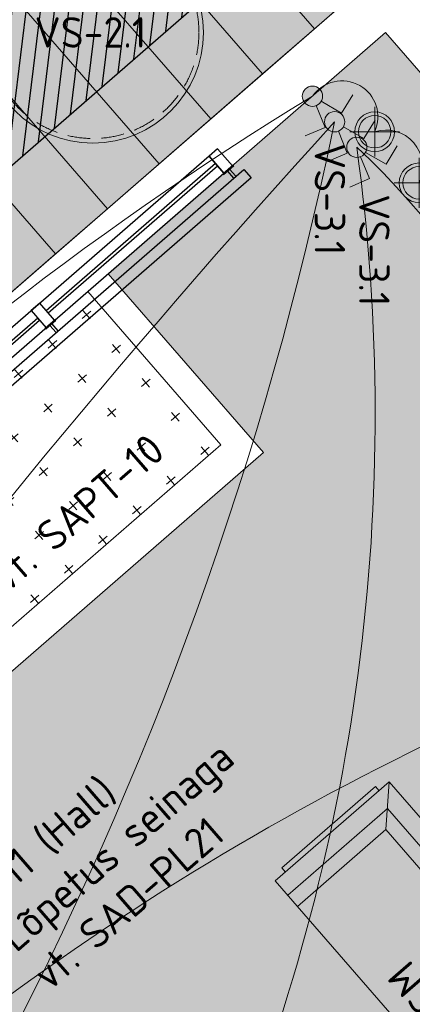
# Model space of a CAD drawing. Header units: millimetres. Extents: x 130528 to 177851, y 51760 to 113805.
# Tile 61 of 88: x 158054 to 159794, y 86100 to 90464. Entities that reach past the tile are written whole.
import ezdxf

# ---------------------------------------------------------------- set-up
doc = ezdxf.new("R2010")
doc.units = ezdxf.units.MM
doc.linetypes.add('Hidden 100.00_ 50.00', pattern=[150, 100, -50])
doc.layers.get('0').update_dxf_attribs({"true_color": 0x000000})
for name, color, linetype, true_color in [('_SA-KUJA', 1, 'Continuous', 0xff0000), ('_SA-KUJA_hatch', 7, 'Continuous', 0xffd9d9), ('_SA-PIIRE', 7, 'Continuous', 0x000000), ('_SA-PIIRE_klaas', 7, 'Continuous', 0x009dc8)]:
    doc.layers.add(name, color=color, linetype=linetype, true_color=true_color)
for name, color, linetype, lineweight, true_color in [('_SA-LAGI', 7, 'Continuous', 9, 0x5b5b5b), ('_SA-LAGI_hatch', 7, 'Continuous', 5, 0x787878), ('_SA-PORAND', 7, 'Continuous', 9, 0x5b5b5b), ('_SA-PORAND_hatch', 254, 'Continuous', 9, 0xbebebe), ('_SA-SEIN_tekst', 250, 'Continuous', 0, 0x333333), ('_SA-SISUSTUS_lahtine', 7, 'Continuous', 18, 0x7f4f3f), ('_SA-TREPP_tekst', 7, 'Continuous', 0, 0x000000), ('_SA-VALGUSTUS', 20, 'Continuous', 13, 0xff3f00), ('_SA-VALGUSTUS_lulitid', 240, 'Continuous', 9, 0xff003f), ('_SA-VALGUSTUS_valgusgrupid', 240, 'Continuous', 9, 0xff003f)]:
    doc.layers.add(name, color=color, linetype=linetype, lineweight=lineweight, true_color=true_color)
doc.styles.add('DIN Pro Medium-Medium', font='txt')
pattern_1 = [(41, (-18.87, -16.4), (-131.2118, 150.94192), [50, -150]), (131, (16.4, -18.87), (-150.94192, -131.2118), [50, -150])]

# ---------------------------------------------------------------- blocks, each defined once
blk = doc.blocks.new('_SA Lyliti(syvistatud) x2')
at = {"linetype": 'ByBlock', "lineweight": -2}
blk.add_hatch(color=0, dxfattribs=at).paths.add_polyline_path([(75, 0), (75, 1.7), (75, 3.3), (74.9, 5), (74.7, 6.7), (74.5, 8.5), (74.3, 10.2), (74.1, 11.9), (73.8, 13.7), (73.4, 15.4), (73, 17.1), (72.6, 18.9), (72.1, 20.6), (71.6, 22.4), (71, 24.1), (70.4, 25.9), (69.8, 27.6), (69, 29.3), (68.3, 31.1), (67.5, 32.8), (66.6, 34.5), (65.7, 36.1), (64.8, 37.8), (63.8, 39.4), (62.8, 41.1), (61.7, 42.7), (60.6, 44.2), (59.4, 45.8), (58.2, 47.3), (57, 48.8), (55.7, 50.2), (54.4, 51.7), (53.1, 53.1), (51.7, 54.4), (50.2, 55.7), (48.8, 57), (47.3, 58.2), (45.8, 59.4), (44.2, 60.6), (42.7, 61.7), (41.1, 62.8), (39.4, 63.8), (37.8, 64.8), (36.1, 65.7), (34.5, 66.6), (32.8, 67.5), (31.1, 68.3), (29.3, 69), (27.6, 69.8), (25.9, 70.4), (24.1, 71), (22.4, 71.6), (20.6, 72.1), (18.9, 72.6), (17.1, 73), (15.4, 73.4), (13.7, 73.8), (11.9, 74.1), (10.2, 74.3), (8.5, 74.5), (6.7, 74.7), (5, 74.9), (3.3, 75), (1.7, 75), (0, 75), (-1.7, 75), (-3.3, 75), (-5, 74.9), (-6.7, 74.7), (-8.5, 74.5), (-10.2, 74.3), (-11.9, 74.1), (-13.7, 73.8), (-15.4, 73.4), (-17.1, 73), (-18.9, 72.6), (-20.6, 72.1), (-22.4, 71.6), (-24.1, 71), (-25.9, 70.4), (-27.6, 69.8), (-29.3, 69), (-31.1, 68.3), (-32.8, 67.5), (-34.5, 66.6), (-36.1, 65.7), (-37.8, 64.8), (-39.4, 63.8), (-41.1, 62.8), (-42.7, 61.7), (-44.2, 60.6), (-45.8, 59.4), (-47.3, 58.2), (-48.8, 57), (-50.2, 55.7), (-51.7, 54.4), (-53.1, 53.1), (-54.4, 51.7), (-55.7, 50.2), (-57, 48.8), (-58.2, 47.3), (-59.4, 45.8), (-60.6, 44.2), (-61.7, 42.7), (-62.8, 41.1), (-63.8, 39.4), (-64.8, 37.8), (-65.7, 36.1), (-66.6, 34.5), (-67.5, 32.8), (-68.3, 31.1), (-69, 29.3), (-69.8, 27.6), (-70.4, 25.9), (-71, 24.1), (-71.6, 22.4), (-72.1, 20.6), (-72.6, 18.9), (-73, 17.1), (-73.4, 15.4), (-73.8, 13.7), (-74.1, 11.9), (-74.3, 10.2), (-74.5, 8.5), (-74.7, 6.7), (-74.9, 5), (-75, 3.3), (-75, 1.7), (-75, 0), (-75, -1.7), (-75, -3.3), (-74.9, -5), (-74.7, -6.7), (-74.5, -8.5), (-74.3, -10.2), (-74.1, -11.9), (-73.8, -13.7), (-73.4, -15.4), (-73, -17.1), (-72.6, -18.9), (-72.1, -20.6), (-71.6, -22.4), (-71, -24.1), (-70.4, -25.9), (-69.8, -27.6), (-69, -29.3), (-68.3, -31.1), (-67.5, -32.8), (-66.6, -34.5), (-65.7, -36.1), (-64.8, -37.8), (-63.8, -39.4), (-62.8, -41.1), (-61.7, -42.7), (-60.6, -44.2), (-59.4, -45.8), (-58.2, -47.3), (-57, -48.8), (-55.7, -50.2), (-54.4, -51.7), (-53.1, -53.1), (-51.7, -54.4), (-50.2, -55.7), (-48.8, -57), (-47.3, -58.2), (-45.8, -59.4), (-44.2, -60.6), (-42.7, -61.7), (-41.1, -62.8), (-39.4, -63.8), (-37.8, -64.8), (-36.1, -65.7), (-34.5, -66.6), (-32.8, -67.5), (-31.1, -68.3), (-29.3, -69), (-27.6, -69.8), (-25.9, -70.4), (-24.1, -71), (-22.4, -71.6), (-20.6, -72.1), (-18.9, -72.6), (-17.1, -73), (-15.4, -73.4), (-13.7, -73.8), (-11.9, -74.1), (-10.2, -74.3), (-8.5, -74.5), (-6.7, -74.7), (-5, -74.9), (-3.3, -75), (-1.7, -75), (0, -75), (1.7, -75), (3.3, -75), (5, -74.9), (6.7, -74.7), (8.5, -74.5), (10.2, -74.3), (11.9, -74.1), (13.7, -73.8), (15.4, -73.4), (17.1, -73), (18.9, -72.6), (20.6, -72.1), (22.4, -71.6), (24.1, -71), (25.9, -70.4), (27.6, -69.8), (29.3, -69), (31.1, -68.3), (32.8, -67.5), (34.5, -66.6), (36.1, -65.7), (37.8, -64.8), (39.4, -63.8), (41.1, -62.8), (42.7, -61.7), (44.2, -60.6), (45.8, -59.4), (47.3, -58.2), (48.8, -57), (50.2, -55.7), (51.7, -54.4), (53.1, -53.1), (54.4, -51.7), (55.7, -50.2), (57, -48.8), (58.2, -47.3), (59.4, -45.8), (60.6, -44.2), (61.7, -42.7), (62.8, -41.1), (63.8, -39.4), (64.8, -37.8), (65.7, -36.1), (66.6, -34.5), (67.5, -32.8), (68.3, -31.1), (69, -29.3), (69.8, -27.6), (70.4, -25.9), (71, -24.1), (71.6, -22.4), (72.1, -20.6), (72.6, -18.9), (73, -17.1), (73.4, -15.4), (73.8, -13.7), (74.1, -11.9), (74.3, -10.2), (74.5, -8.5), (74.7, -6.7), (74.9, -5), (75, -3.3), (75, -1.7)], flags=0)
at = {"color": 0, "linetype": 'ByBlock', "lineweight": -2}
for p, q in [((-81.1, 235.7), (-232.6, 187.2)), ((-24.4, 70.9), (-81.1, 235.7)), ((24.4, 70.9), (81.1, 235.7)), ((81.1, 235.7), (232.6, 187.2))]:
    blk.add_line(p, q, dxfattribs=at)
blk.add_circle((0, 0), 75, dxfattribs=at)
blk = doc.blocks.new('VS-3.1 01')
at = {"color": 0, "linetype": 'ByBlock', "lineweight": -2}
for p, q in [((0, -110.2), (0, 110.2)), ((-110.2, 0), (110.2, 0))]:
    blk.add_line(p, q, dxfattribs=at)
for radius in [88, 72]:
    blk.add_circle((0, 0), radius, dxfattribs=at)
at = {"color": 0, "linetype": 'ByBlock', "lineweight": -2, "insert": (50, -131), "char_height": 135, "width": 1305.738, "attachment_point": 1, "style": 'DIN Pro Medium-Medium'}
blk.add_mtext('VS-3.1', dxfattribs=at)
blk = doc.blocks.new('VS-2.1 01')
at = {"color": 0}
blk.add_circle((0, 0), 490, dxfattribs=at)
at = {"color": 0, "linetype": 'Hidden 100.00_ 50.00', "lineweight": -2}
blk.add_circle((0, 0), 470, dxfattribs=at)
at = {"color": 0, "lineweight": -2, "insert": (-258.9, 67.9), "char_height": 135, "width": 1305.738, "attachment_point": 1, "style": 'DIN Pro Medium-Medium'}
blk.add_mtext('VS-2.1', dxfattribs=at)
blk = doc.blocks.new('SM-D.1')
at = {"color": 0, "linetype": 'ByBlock', "lineweight": -2}
blk.add_line((-923, -150), (-923, -670), dxfattribs=at)
for points in [[(327, -670), (327, -150), (477, 0), (-1073, 0), (-1073, -670), (477, -670), (477, 0)], [(327, -150), (-923, -150), (-1073, 0)], [(-1073, -60), (-1098, -60), (-1098, -610), (-1073, -610)], [(393, -670), (393, -84), (-989, -84), (-989, -670)], [(477, -60), (502, -60), (502, -610), (477, -610)]]:
    blk.add_lwpolyline(points, dxfattribs=at)
at = {"color": 0, "linetype": 'ByBlock', "lineweight": -2, "extrusion": (0, 0, -1), "insert": (-284, -584.2), "char_height": 135, "width": 777.016, "attachment_point": 2, "text_direction": (1, 0, 0), "style": 'DIN Pro Medium-Medium'}
blk.add_mtext('{\\fDIN Pro;SM}\\P{\\fDIN Pro;D.1}\\P', dxfattribs=at)

msp = doc.modelspace()

# ---------------------------------------------------------------- hatches: boundary and pattern name
at = {"layer": '_SA-KUJA_hatch'}
h = msp.add_hatch(dxfattribs=at)
h.set_pattern_fill('Hatch1', color=256, scale=500, angle=83, style=0, pattern_type=2)
h.set_pattern_definition([(83, (1e-11, 1e-11), (-62.034134, 7.616834), [])])
h.paths.add_polyline_path([(148347.2, 74278.5), (143709.5, 79613.6), (148301.5, 83605.3), (149407.2, 82333.3), (167451.3, 98018.8), (165365, 100418.8), (163182.7, 102929.2), (162277, 102142), (162402.1, 101998.1), (156212, 96617.2), (156999.3, 95711.5), (163189.3, 101092.5), (165758.3, 98137.2), (149525.6, 84026.2), (148419.8, 85298.2), (142016.6, 79732), (147441.5, 73491.3)], flags=0)
at = {"layer": '_SA-LAGI_hatch'}
h = msp.add_hatch(dxfattribs=at)
h.set_pattern_fill('Plus', color=256, scale=200, angle=41, style=0, pattern_type=2)
h.set_pattern_definition(pattern_1)
h.paths.add_polyline_path([(159675.9, 90407), (158445.7, 89337.6), (159134.6, 88545.2), (155247.8, 85166.5), (154558.9, 85958.9), (153849.5, 85342.2), (154997.6, 84021.5), (154907, 83942.8), (154447.8, 84471.1), (151904.4, 82260.2), (154325.2, 79475.3), (162483.7, 86567.2), (162785.6, 86829.6), (162523.2, 87131.5), (160364.7, 89614.5), (160100.6, 89384.9), (160021.9, 89475.5), (160286, 89705.1)], flags=0)
h = msp.add_hatch(dxfattribs=at)
h.set_pattern_fill('Plus', color=256, scale=200, angle=41, style=0, pattern_type=2)
h.set_pattern_definition(pattern_1)
h.paths.add_polyline_path([(154649.5, 86037.6), (155240, 85358.4), (158945.6, 88579.6), (158355.2, 89258.9)], flags=0)
at = {"layer": '_SA-PORAND_hatch', "true_color": 0xebebeb}
for points in [[(159589.7, 90623.5), (158861.4, 91461.3), (158632, 91261.8), (159360.2, 90424.1)], [(158901.4, 90025.2), (158173.2, 90862.9), (157943.7, 90663.5), (158671.9, 89825.8)], [(158213.1, 89426.9), (157484.9, 90264.6), (157255.4, 90065.2), (157983.7, 89227.4)]]:
    msp.add_hatch(color=7, dxfattribs=at).paths.add_polyline_path(points, flags=0)
at = {"layer": '_SA-PORAND_hatch', "true_color": 0xfafafa}
msp.add_hatch(color=7, dxfattribs=at).paths.add_polyline_path([(159360.2, 90424.1), (158632, 91261.8), (158402.6, 91062.4), (159130.8, 90224.6)], flags=0)
at = {"layer": '_SA-PORAND_hatch', "true_color": 0xdcdcdc}
for points in [[(159130.8, 90224.6), (158402.6, 91062.4), (158173.2, 90862.9), (158901.4, 90025.2)], [(158671.9, 89825.8), (157943.7, 90663.5), (157714.3, 90464), (158442.5, 89626.3)], [(158442.5, 89626.3), (157714.3, 90464), (157484.9, 90264.6), (158213.1, 89426.9)]]:
    msp.add_hatch(color=254, dxfattribs=at).paths.add_polyline_path(points, flags=0)
at = {"layer": '_SA-PORAND_hatch', "true_color": 0xbebebe}
h = msp.add_hatch(dxfattribs=at)
h.set_pattern_fill('HatchDash', color=9, scale=400, angle=41, style=0, pattern_type=2)
h.set_pattern_definition([(41, (0, 0), (-65.605903, 75.47096), []), (41, (-32.8, 37.74), (-65.605903, 75.47096), [50, -50])])
h.paths.add_polyline_path([(154589.5, 79704.8), (154825.6, 79433.2), (155353.9, 79892.4), (155117.8, 80164.1), (155691.3, 80662.7), (155927.5, 80391), (156455.8, 80850.2), (156219.6, 81121.9), (156793.2, 81620.5), (157029.4, 81348.8), (157557.7, 81808.1), (157321.5, 82079.8), (157819.6, 82512.8), (158055.8, 82241.1), (158584.1, 82700.3), (158347.9, 82972), (158853.6, 83411.6), (159089.8, 83139.9), (159618.1, 83599.1), (159381.9, 83870.8), (159887.5, 84310.4), (160123.7, 84038.7), (160652, 84497.9), (160415.8, 84769.6), (160921.5, 85209.2), (161157.7, 84937.5), (161686, 85396.7), (161449.8, 85668.4), (161955.4, 86108), (162191.6, 85836.3), (162719.9, 86295.5), (162483.7, 86567.2), (162785.6, 86829.7), (162523.2, 87131.5), (160364.8, 89614.5), (160100.6, 89384.9), (160021.9, 89475.5), (160286, 89705.1), (159675.9, 90407), (158445.7, 89337.6), (159134.6, 88545.2), (155247.8, 85166.5), (154559, 85959), (153849.5, 85342.3), (154997.6, 84021.5), (154907, 83942.8), (154447.8, 84471.1), (151904.4, 82260.2), (154325.3, 79475.3), (154581.9, 79698.4)], flags=0)

# ---------------------------------------------------------------- linework, layer by layer
at = {"layer": '_SA-KUJA', "color": 1, "true_color": 0xff0000}
msp.add_lwpolyline([(148347.2, 74278.5), (143709.5, 79613.6), (148301.5, 83605.3), (149407.2, 82333.3), (167451.3, 98018.8), (165365, 100418.8), (163182.7, 102929.2), (162277, 102142), (162402.1, 101998.1), (156212, 96617.2), (156999.3, 95711.5), (163189.3, 101092.5), (165758.3, 98137.2), (149525.6, 84026.2), (148419.8, 85298.2), (142016.6, 79732), (147441.5, 73491.3)], close=True, dxfattribs=at)
at = {"layer": '_SA-LAGI'}
msp.add_lwpolyline([(168852.2, 98675.3), (145229.8, 78140.7)], dxfattribs=at)
for points in [[(159675.9, 90407), (158445.7, 89337.6), (159134.6, 88545.2), (155247.8, 85166.5), (154558.9, 85958.9), (153849.5, 85342.2), (154997.6, 84021.5), (154907, 83942.8), (154447.8, 84471.1), (151904.4, 82260.2), (154325.2, 79475.3), (162483.7, 86567.2), (162785.6, 86829.6), (162523.2, 87131.5), (160364.7, 89614.5), (160100.6, 89384.9), (160021.9, 89475.5), (160286, 89705.1)], [(154649.5, 86037.6), (155240, 85358.4), (158945.6, 88579.6), (158355.2, 89258.9)]]:
    msp.add_lwpolyline(points, close=True, dxfattribs=at)
at = {"layer": '_SA-PIIRE'}
for p, q in [((158984.3, 89801.8), (158975.2, 89793.9)), ((159002.8, 89762.2), (158975.2, 89793.9)), ((159011.8, 89770.1), (158984.3, 89801.8)), ((158196.4, 89116.9), (158187.3, 89109)), ((158214.9, 89077.3), (158187.3, 89109)), ((158223.9, 89085.2), (158196.4, 89116.9))]:
    msp.add_line(p, q, dxfattribs=at)
for points in [[(158958.9, 89783.7), (158996.7, 89816.5), (158931, 89892), (158893.3, 89859.2)], [(159000.4, 89819.8), (158955.1, 89780.4), (158957.1, 89778.2), (159002.4, 89817.5)], [(155358.3, 86594.1), (159047.1, 89800.7), (159079.9, 89763), (155391.1, 86556.4)], [(158171, 89098.8), (158208.7, 89131.6), (158143.1, 89207.1), (158105.4, 89174.3)], [(158212.5, 89134.9), (158167.2, 89095.5), (158169.2, 89093.2), (158214.5, 89132.6)]]:
    msp.add_lwpolyline(points, close=True, dxfattribs=at)
msp.add_lwpolyline([(156245.7, 87425.2), (158958.9, 89783.7), (158893.3, 89859.2), (156180.1, 87500.7)], dxfattribs=at)
at = {"layer": '_SA-PIIRE_klaas'}
for points in [[(158171.8, 89174.1), (158180.1, 89164.5), (158930.3, 89816.6), (158921.9, 89826.3)], [(157438.2, 88536.5), (157446.5, 88526.8), (158142.4, 89131.7), (158134, 89141.3)]]:
    msp.add_lwpolyline(points, close=True, dxfattribs=at)
at = {"layer": '_SA-PORAND'}
for points in [[(168852.2, 98675.3), (150905.2, 83074.3), (154165.8, 79323.3)], [(161449.8, 85668.4), (161955.4, 86108), (162191.6, 85836.3), (162719.9, 86295.5), (162483.7, 86567.2), (162785.6, 86829.7), (162523.2, 87131.5), (160364.8, 89614.5), (160100.6, 89384.9), (160021.9, 89475.5), (160286, 89705.1), (159675.9, 90407), (158445.7, 89337.6), (159134.6, 88545.2), (155247.8, 85166.5)]]:
    msp.add_lwpolyline(points, dxfattribs=at)
for points in [[(159589.7, 90623.5), (158861.4, 91461.3), (158632, 91261.8), (159360.2, 90424.1)], [(159360.2, 90424.1), (158632, 91261.8), (158402.6, 91062.4), (159130.8, 90224.6)], [(159130.8, 90224.6), (158402.6, 91062.4), (158173.2, 90862.9), (158901.4, 90025.2)], [(158901.4, 90025.2), (158173.2, 90862.9), (157943.7, 90663.5), (158671.9, 89825.8)], [(158671.9, 89825.8), (157943.7, 90663.5), (157714.3, 90464), (158442.5, 89626.3)], [(158442.5, 89626.3), (157714.3, 90464), (157484.9, 90264.6), (158213.1, 89426.9)], [(158213.1, 89426.9), (157484.9, 90264.6), (157255.4, 90065.2), (157983.7, 89227.4)]]:
    msp.add_lwpolyline(points, close=True, dxfattribs=at)
at = {"layer": '_SA-VALGUSTUS_valgusgrupid', "extrusion": (0, 0, -1)}
for centre, radius, start, end in [((-159482.2, 90033.4), 159.6, 34.9539, 204.4531), ((-189396.4, 62738.4), 40504.7, 30.44658, 42.32504), ((-159677.1, 89811.8), 163.3, 72.3102, 205.6898), ((-157376.2, 87556.3), 3194.3, 132.8412, 179.7241)]:
    msp.add_arc(centre, radius, start, end, dxfattribs=at)
at = {"layer": '_SA-VALGUSTUS_valgusgrupid'}
for centre, radius, start, end in [((166878.9, 77761.4), 14474.8, 121.3352, 149.2789), ((143970.3, 93209), 15806.2, 315.70854, 348.32939), ((150905.1, 88711.3), 8724.2, 337.10937, 7.82115), ((165132.9, 76405.7), 12062.2, 112.22506, 136.08525)]:
    msp.add_arc(centre, radius, start, end, dxfattribs=at)

# ---------------------------------------------------------------- block references
at = {"layer": '_SA-SISUSTUS_lahtine', "xscale": -0.999999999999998, "rotation": 311.0000008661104}
msp.add_blockref('SM-D.1', (160005.2, 86725.9), dxfattribs=at)
at = {"layer": '_SA-VALGUSTUS'}
msp.add_blockref('VS-2.1 01', (158378.5, 90407.3), dxfattribs=at)
at = {"layer": '_SA-VALGUSTUS', "rotation": 270.0004681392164}
for p in [(159627.4, 89967.4), (159824.3, 89741)]:
    msp.add_blockref('VS-3.1 01', p, dxfattribs=at)
at = {"layer": '_SA-VALGUSTUS_lulitid', "xscale": 0.6, "yscale": 0.5999999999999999, "zscale": 0.6000000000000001, "rotation": 221.0000016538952}
for p in [(159351.4, 90124.9), (159449.8, 90011.7), (159548.2, 89898.5)]:
    msp.add_blockref('_SA Lyliti(syvistatud) x2', p, dxfattribs=at)

# ---------------------------------------------------------------- texts
at = {"layer": '_SA-SEIN_tekst', "insert": (157801.9, 86596.2), "char_height": 135, "width": 3040.82, "attachment_point": 1, "rotation": 41, "style": 'DIN Pro Medium-Medium'}
msp.add_mtext('{\\fDIN Pro;S-11 (Hall)}\\P{\\fDIN Pro;Lõpetus seinaga }\\P{\\fDIN Pro;vt. SAD-PL21}\\P', dxfattribs=at)
at = {"layer": '_SA-TREPP_tekst', "insert": (157139.1, 87352), "char_height": 135, "width": 4297.869, "attachment_point": 1, "rotation": 41, "style": 'DIN Pro Medium-Medium'}
msp.add_mtext('Trepi joonis vt. SAPT-10', dxfattribs=at)

doc.saveas('drawing.dxf')
